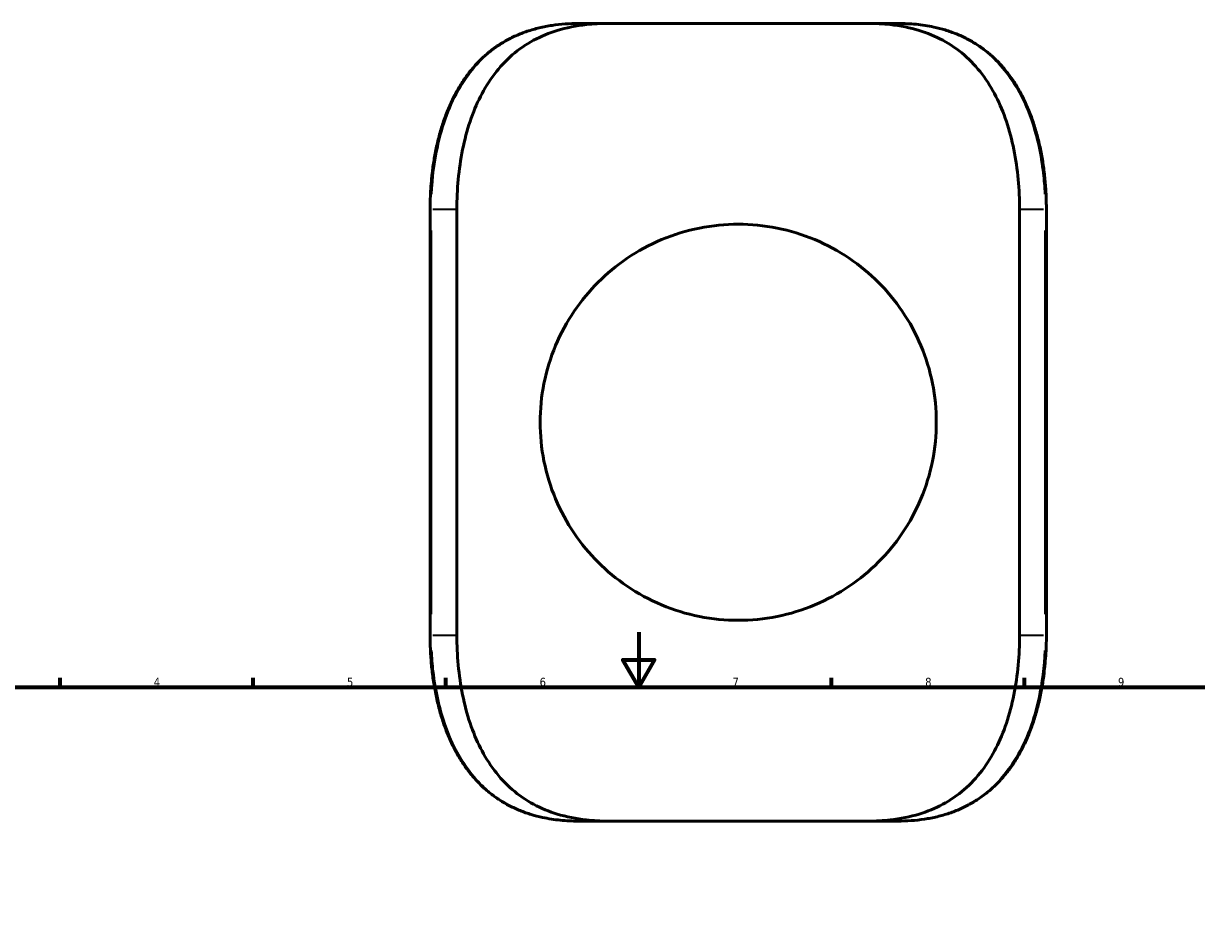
# Model space of a CAD drawing. Header units: millimetres. Extents: x -652 to 1046, y -498 to 815.
# Tile 7 of 8: x 197 to 623, y 487 to 815. Entities that reach past the tile are written whole.
import ezdxf

# ---------------------------------------------------------------- set-up
doc = ezdxf.new("R2010")
doc.units = ezdxf.units.MM
for name, color, linetype, lineweight in [('Border (ANSI)', 7, 'Continuous', 70), ('Visible (ANSI)', 7, 'Continuous', 50), ('Visible Narrow (ANSI)', 7, 'Continuous', 35)]:
    doc.layers.add(name, color=color, linetype=linetype, lineweight=lineweight)
doc.styles.add('Note Text (ANSI)', font='tahoma.ttf')

# ---------------------------------------------------------------- blocks, each defined once
blk = doc.blocks.new('Borders Default Border')
at = {"layer": 'Border (ANSI)'}
for p, q in [((210.25, 574), (210.25, 577.45)), ((280.33, 574), (280.33, 577.45)), ((350.42, 574), (350.42, 577.45)), ((490.58, 574), (490.58, 577.45)), ((560.67, 574), (560.67, 577.45))]:
    blk.add_line(p, q, dxfattribs=at)
at = {"layer": 'Border (ANSI)', "flags": 128}
for points in [[(420.5, 594), (420.5, 574), (414.73, 584), (426.27, 584), (420.5, 574)], [(20, 20), (20, 574), (821, 574), (821, 20), (20, 20)]]:
    blk.add_lwpolyline(points, dxfattribs=at)
at = {"layer": 'Border (ANSI)', "char_height": 3.05, "attachment_point": 7, "style": 'Note Text (ANSI)'}
for s, insert in [('4', (244.23, 574.4)), ('5', (314.48, 574.34)), ('6', (384.49, 574.34)), ('7', (454.6, 574.4)), ('8', (524.63, 574.33)), ('9', (594.7, 574.34))]:
    blk.add_mtext(s, dxfattribs=dict(at, insert=insert))

msp = doc.modelspace()

# ---------------------------------------------------------------- linework, layer by layer
at = {"layer": 'Visible (ANSI)'}
for p, q in [((409.403, 815.349), (398.646, 815.349)), ((409.403, 815.349), (503.942, 815.349)), ((514.698, 815.349), (503.942, 815.349)), ((344.668, 747.849), (344.668, 592.849)), ((354.399, 592.849), (354.399, 747.849)), ((558.945, 592.849), (558.945, 747.849)), ((568.676, 592.849), (568.676, 747.849)), ((398.646, 525.349), (409.403, 525.349)), ((503.942, 525.349), (409.403, 525.349)), ((503.942, 525.349), (514.698, 525.349))]:
    msp.add_line(p, q, dxfattribs=at)
for points, knots in [([(398.646, 815.349), (397.005, 815.349), (395.376, 815.294), (392.156, 815.065), (390.563, 814.892), (387.422, 814.419), (385.874, 814.121), (382.864, 813.4), (381.401, 812.98), (378.578, 812.026), (377.217, 811.495), (374.59, 810.323), (373.322, 809.684), (370.876, 808.299), (369.695, 807.554), (367.417, 805.956), (366.319, 805.105), (364.201, 803.294), (363.182, 802.336), (361.219, 800.31), (360.276, 799.243), (358.467, 797.001), (357.601, 795.825), (355.948, 793.367), (355.161, 792.084), (353.667, 789.416), (352.962, 788.031), (351.634, 785.165), (351.013, 783.684), (349.855, 780.638), (349.32, 779.072), (348.337, 775.868), (347.889, 774.23), (347.082, 770.895), (346.722, 769.198), (346.115, 765.891), (345.86, 764.284), (345.316, 760.234), (345.073, 757.775), (344.749, 752.827), (344.668, 750.338), (344.668, 747.849)], [0, 0, 0, 0, 0.5350978, 0.5350978, 1.0701955, 1.0701955, 1.6052933, 1.6052933, 2.1296853, 2.1296853, 2.6391182, 2.6391182, 3.1380218, 3.1380218, 3.630463, 3.630463, 4.1202781, 4.1202781, 4.6109151, 4.6109151, 5.1052073, 5.1052073, 5.6051512, 5.6051512, 6.1118465, 6.1118465, 6.6255369, 6.6255369, 7.145698, 7.145698, 7.671215, 7.671215, 8.2006487, 8.2006487, 8.7325988, 8.7325988, 9.2249379, 9.2249379, 9.9634466, 9.9634466, 10.7019554, 10.7019554, 10.7019554, 10.7019554]), ([(354.399, 747.849), (354.399, 751.344), (354.557, 754.977), (355.241, 762.266), (355.768, 765.924), (357.206, 773.029), (358.119, 776.482), (360.305, 782.984), (361.58, 786.034), (364.42, 791.62), (366.1, 794.366), (369.96, 799.463), (372.14, 801.814), (376.931, 805.958), (379.545, 807.754), (385.058, 810.729), (387.957, 811.908), (394.167, 813.808), (397.735, 814.528), (404.054, 815.214), (406.702, 815.349), (409.403, 815.349)], [28.4455433, 28.4455433, 28.4455433, 28.4455433, 29.4940556, 29.4940556, 30.5425678, 30.5425678, 31.59108, 31.59108, 32.6395922, 32.6395922, 33.7042707, 33.7042707, 34.7689491, 34.7689491, 35.8336276, 35.8336276, 36.898306, 36.898306, 38.0976385, 38.0976385, 38.9147943, 38.9147943, 38.9147943, 38.9147943]), ([(503.942, 815.349), (506.642, 815.349), (509.291, 815.214), (515.609, 814.528), (519.178, 813.808), (525.388, 811.908), (528.287, 810.729), (533.799, 807.754), (536.414, 805.958), (541.204, 801.814), (543.385, 799.463), (547.244, 794.366), (548.924, 791.62), (551.765, 786.034), (553.039, 782.984), (555.226, 776.482), (556.139, 773.029), (557.576, 765.924), (558.103, 762.266), (558.787, 754.977), (558.945, 751.344), (558.945, 747.849)], [17.9770352, 17.9770352, 17.9770352, 17.9770352, 18.794191, 18.794191, 19.9935235, 19.9935235, 21.0582019, 21.0582019, 22.1228804, 22.1228804, 23.1875588, 23.1875588, 24.2522373, 24.2522373, 25.3007495, 25.3007495, 26.3492617, 26.3492617, 27.3977739, 27.3977739, 28.4462862, 28.4462862, 28.4462862, 28.4462862]), ([(568.676, 747.849), (568.676, 749.648), (568.634, 751.447), (568.465, 755.034), (568.338, 756.822), (567.998, 760.376), (567.786, 762.142), (567.274, 765.639), (566.974, 767.371), (566.286, 770.789), (565.897, 772.474), (565.031, 775.785), (564.553, 777.411), (563.506, 780.589), (562.938, 782.142), (561.712, 785.16), (561.055, 786.627), (559.654, 789.461), (558.91, 790.829), (557.338, 793.459), (556.511, 794.722), (554.777, 797.133), (553.871, 798.283), (551.981, 800.468), (550.999, 801.504), (548.96, 803.46), (547.905, 804.382), (545.719, 806.111), (544.59, 806.92), (542.258, 808.426), (541.054, 809.124), (538.57, 810.412), (537.288, 811.001), (534.643, 812.071), (533.279, 812.551), (530.538, 813.381), (529.162, 813.735), (525.668, 814.485), (523.523, 814.814), (519.159, 815.246), (516.941, 815.349), (514.698, 815.349)], [0, 0, 0, 0, 0.5338048, 0.5338048, 1.0676421, 1.0676421, 1.6015014, 1.6015014, 2.1351838, 2.1351838, 2.6681572, 2.6681572, 3.1994653, 3.1994653, 3.7277814, 3.7277814, 4.2516513, 4.2516513, 4.7697194, 4.7697194, 5.2809985, 5.2809985, 5.7851466, 5.7851466, 6.2827271, 6.2827271, 6.775303, 6.775303, 7.2652958, 7.2652958, 7.7557661, 7.7557661, 8.2502222, 8.2502222, 8.7525098, 8.7525098, 9.2398821, 9.2398821, 9.9709406, 9.9709406, 10.7019991, 10.7019991, 10.7019991, 10.7019991]), ([(528.672, 670.349), (528.672, 675.011), (528.213, 679.78), (526.332, 689.177), (524.912, 693.805), (521.211, 702.623), (518.927, 706.822), (513.686, 714.568), (510.728, 718.117), (504.457, 724.388), (500.916, 727.344), (493.167, 732.591), (488.958, 734.883), (480.115, 738.595), (475.473, 740.016), (466.071, 741.894), (461.309, 742.349), (452.035, 742.349), (447.274, 741.894), (437.871, 740.016), (433.229, 738.595), (424.387, 734.883), (420.177, 732.591), (412.428, 727.344), (408.888, 724.388), (402.617, 718.117), (399.659, 714.568), (394.418, 706.822), (392.133, 702.623), (388.432, 693.805), (387.012, 689.177), (385.132, 679.78), (384.672, 675.011), (384.672, 665.687), (385.132, 660.919), (387.012, 651.522), (388.432, 646.893), (392.133, 638.075), (394.418, 633.877), (399.659, 626.13), (402.617, 622.582), (408.888, 616.31), (412.428, 613.355), (420.177, 608.108), (424.387, 605.815), (433.229, 602.104), (437.871, 600.682), (447.274, 598.805), (452.035, 598.349), (461.309, 598.349), (466.071, 598.805), (475.473, 600.682), (480.115, 602.104), (488.958, 605.815), (493.167, 608.108), (500.916, 613.355), (504.457, 616.31), (510.728, 622.582), (513.686, 626.13), (518.927, 633.877), (521.211, 638.075), (524.912, 646.893), (526.332, 651.522), (528.213, 660.919), (528.672, 665.687), (528.672, 670.349)], [0, 0, 0, 0, 1.398565, 1.398565, 2.7971299, 2.7971299, 4.1956949, 4.1956949, 5.5942599, 5.5942599, 6.9854265, 6.9854265, 8.3765931, 8.3765931, 9.7677597, 9.7677597, 11.1589262, 11.1589262, 12.5500928, 12.5500928, 13.9412594, 13.9412594, 15.332426, 15.332426, 16.7235926, 16.7235926, 18.1221576, 18.1221576, 19.5207226, 19.5207226, 20.9192875, 20.9192875, 22.3178525, 22.3178525, 23.7164175, 23.7164175, 25.1149824, 25.1149824, 26.5135474, 26.5135474, 27.9121124, 27.9121124, 29.303279, 29.303279, 30.6944456, 30.6944456, 32.0856121, 32.0856121, 33.4767787, 33.4767787, 34.8679453, 34.8679453, 36.2591119, 36.2591119, 37.6502785, 37.6502785, 39.0414451, 39.0414451, 40.4400101, 40.4400101, 41.8385751, 41.8385751, 43.23714, 43.23714, 44.635705, 44.635705, 44.635705, 44.635705]), ([(344.668, 592.849), (344.668, 591.05), (344.711, 589.252), (344.88, 585.665), (345.006, 583.877), (345.346, 580.323), (345.559, 578.557), (346.071, 575.059), (346.371, 573.328), (347.059, 569.91), (347.447, 568.225), (348.314, 564.913), (348.792, 563.288), (349.838, 560.109), (350.406, 558.557), (351.632, 555.538), (352.289, 554.072), (353.691, 551.238), (354.434, 549.869), (356.006, 547.239), (356.833, 545.977), (358.567, 543.566), (359.474, 542.415), (361.363, 540.231), (362.345, 539.195), (364.384, 537.239), (365.44, 536.317), (367.625, 534.588), (368.754, 533.779), (371.087, 532.272), (372.29, 531.574), (374.775, 530.287), (376.056, 529.698), (378.701, 528.627), (380.065, 528.147), (382.807, 527.317), (384.182, 526.964), (387.676, 526.214), (389.822, 525.885), (394.185, 525.453), (396.403, 525.349), (398.646, 525.349)], [0, 0, 0, 0, 0.5338048, 0.5338048, 1.0676421, 1.0676421, 1.6015014, 1.6015014, 2.1351838, 2.1351838, 2.6681572, 2.6681572, 3.1994653, 3.1994653, 3.7277814, 3.7277814, 4.2516513, 4.2516513, 4.7697194, 4.7697194, 5.2809985, 5.2809985, 5.7851466, 5.7851466, 6.2827271, 6.2827271, 6.775303, 6.775303, 7.2652958, 7.2652958, 7.7557661, 7.7557661, 8.2502222, 8.2502222, 8.7525098, 8.7525098, 9.2398821, 9.2398821, 9.9709406, 9.9709406, 10.7019991, 10.7019991, 10.7019991, 10.7019991]), ([(409.403, 525.349), (406.702, 525.349), (404.054, 525.484), (397.735, 526.171), (394.167, 526.891), (387.957, 528.791), (385.058, 529.97), (379.545, 532.945), (376.931, 534.741), (372.14, 538.884), (369.96, 541.236), (366.1, 546.333), (364.42, 549.079), (361.58, 554.665), (360.305, 557.715), (358.119, 564.217), (357.206, 567.67), (355.768, 574.775), (355.241, 578.432), (354.557, 585.722), (354.399, 589.354), (354.399, 592.849)], [17.9770352, 17.9770352, 17.9770352, 17.9770352, 18.794191, 18.794191, 19.9935235, 19.9935235, 21.0582019, 21.0582019, 22.1228804, 22.1228804, 23.1875588, 23.1875588, 24.2522373, 24.2522373, 25.3007495, 25.3007495, 26.3492617, 26.3492617, 27.3977739, 27.3977739, 28.4462862, 28.4462862, 28.4462862, 28.4462862]), ([(558.945, 592.849), (558.945, 589.354), (558.787, 585.722), (558.103, 578.432), (557.576, 574.775), (556.139, 567.67), (555.226, 564.217), (553.039, 557.715), (551.765, 554.665), (548.924, 549.079), (547.244, 546.333), (543.385, 541.236), (541.204, 538.884), (536.414, 534.741), (533.799, 532.945), (528.287, 529.97), (525.388, 528.791), (519.178, 526.891), (515.609, 526.171), (509.291, 525.484), (506.642, 525.349), (503.942, 525.349)], [28.4462862, 28.4462862, 28.4462862, 28.4462862, 29.4947984, 29.4947984, 30.5433106, 30.5433106, 31.5918228, 31.5918228, 32.640335, 32.640335, 33.7050135, 33.7050135, 34.7696919, 34.7696919, 35.8343704, 35.8343704, 36.8990488, 36.8990488, 38.0983813, 38.0983813, 38.9155371, 38.9155371, 38.9155371, 38.9155371]), ([(514.698, 525.349), (516.34, 525.349), (517.968, 525.405), (521.189, 525.634), (522.782, 525.807), (525.922, 526.279), (527.47, 526.578), (530.48, 527.299), (531.944, 527.719), (534.766, 528.673), (536.127, 529.203), (538.755, 530.376), (540.022, 531.014), (542.469, 532.4), (543.649, 533.145), (545.927, 534.743), (547.025, 535.594), (549.143, 537.404), (550.163, 538.363), (552.126, 540.388), (553.068, 541.456), (554.878, 543.698), (555.743, 544.874), (557.397, 547.332), (558.184, 548.615), (559.677, 551.282), (560.382, 552.668), (561.71, 555.534), (562.332, 557.015), (563.489, 560.061), (564.024, 561.627), (565.007, 564.83), (565.455, 566.469), (566.263, 569.804), (566.622, 571.501), (567.23, 574.808), (567.484, 576.415), (568.028, 580.465), (568.271, 582.924), (568.595, 587.872), (568.676, 590.361), (568.676, 592.849)], [0, 0, 0, 0, 0.5350978, 0.5350978, 1.0701955, 1.0701955, 1.6052933, 1.6052933, 2.1296853, 2.1296853, 2.6391182, 2.6391182, 3.1380218, 3.1380218, 3.630463, 3.630463, 4.1202781, 4.1202781, 4.6109151, 4.6109151, 5.1052073, 5.1052073, 5.6051512, 5.6051512, 6.1118465, 6.1118465, 6.6255369, 6.6255369, 7.145698, 7.145698, 7.671215, 7.671215, 8.2006487, 8.2006487, 8.7325988, 8.7325988, 9.2249379, 9.2249379, 9.9634466, 9.9634466, 10.7019554, 10.7019554, 10.7019554, 10.7019554])]:
    msp.add_open_spline(points, degree=3, knots=knots, dxfattribs=at)
at = {"layer": 'Visible Narrow (ANSI)'}
for p, q in [((345.151, 747.849), (344.67, 747.849)), ((345.66, 747.849), (353.939, 747.849)), ((559.405, 747.849), (567.685, 747.849)), ((568.193, 747.849), (568.675, 747.849)), ((345.2, 600.599), (345.2, 740.099)), ((568.145, 740.099), (568.145, 600.599)), ((345.151, 592.849), (344.67, 592.849)), ((353.939, 592.849), (345.66, 592.849)), ((567.685, 592.849), (559.405, 592.849)), ((568.193, 592.849), (568.675, 592.849))]:
    msp.add_line(p, q, dxfattribs=at)
for points, knots in [([(345.327, 753.295), (345.605, 759.196), (346.338, 765.034), (349.264, 778.53), (351.95, 785.915), (357.45, 795.189), (359.433, 797.911), (366.15, 805.342), (371.623, 809.154), (380.99, 812.914), (384.352, 813.847), (389.793, 814.796), (391.783, 815.035), (393.803, 815.179)], [-10.1668576, -10.1668576, -10.1668576, -10.1668576, -8.4236593, -8.4236593, -5.9455145, -5.9455145, -4.7864479, -4.7864479, -2.424585, -2.424585, -1.2122925, -1.2122925, -0.5350978, -0.5350978, -0.5350978, -0.5350978]), ([(519.542, 815.179), (522.544, 814.964), (525.479, 814.54), (533.873, 812.611), (539.044, 810.444), (548.549, 804.066), (552.779, 799.708), (559.092, 790.173), (561.42, 785.254), (565.253, 773.987), (566.627, 767.541), (567.691, 758.384), (567.896, 755.846), (568.017, 753.295)], [-10.1668992, -10.1668992, -10.1668992, -10.1668992, -9.160681, -9.160681, -7.188134, -7.188134, -5.0610571, -5.0610571, -3.2828009, -3.2828009, -1.2884038, -1.2884038, -0.5351, -0.5351, -0.5351, -0.5351]), ([(393.803, 525.52), (390.8, 525.735), (387.865, 526.158), (379.471, 528.088), (374.3, 530.254), (364.796, 536.633), (360.565, 540.99), (354.253, 550.525), (351.924, 555.445), (348.092, 566.711), (346.717, 573.158), (345.654, 582.315), (345.448, 584.853), (345.328, 587.403)], [-10.1668992, -10.1668992, -10.1668992, -10.1668992, -9.160681, -9.160681, -7.188134, -7.188134, -5.0610571, -5.0610571, -3.2828009, -3.2828009, -1.2884038, -1.2884038, -0.5351, -0.5351, -0.5351, -0.5351]), ([(568.017, 587.404), (567.739, 581.503), (567.006, 575.665), (564.081, 562.168), (561.394, 554.784), (555.895, 545.51), (553.911, 542.788), (547.194, 535.357), (541.722, 531.545), (532.355, 527.784), (528.993, 526.851), (523.551, 525.903), (521.562, 525.664), (519.541, 525.519)], [-10.1668576, -10.1668576, -10.1668576, -10.1668576, -8.4236593, -8.4236593, -5.9455145, -5.9455145, -4.7864479, -4.7864479, -2.424585, -2.424585, -1.2122925, -1.2122925, -0.5350978, -0.5350978, -0.5350978, -0.5350978])]:
    msp.add_open_spline(points, degree=3, knots=knots, dxfattribs=at)

# ---------------------------------------------------------------- block references
msp.add_blockref('Borders Default Border', (0, 0))

doc.saveas('drawing.dxf')
